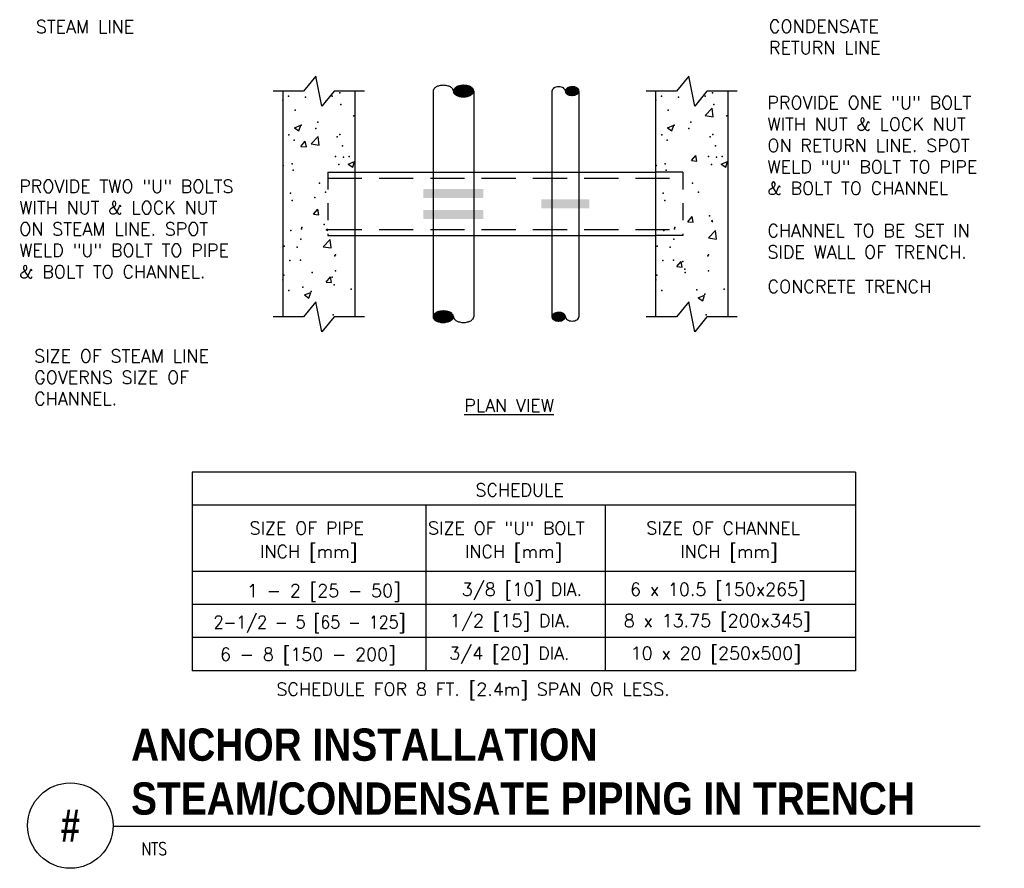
# Model space of a CAD drawing. Header units: inches. Extents: x 0.63 to 7.83, y 0.19 to 6.39.
import ezdxf
from ezdxf.enums import TextEntityAlignment as Align

# ---------------------------------------------------------------- set-up
doc = ezdxf.new("R2010")
doc.units = ezdxf.units.IN
doc.header["$MEASUREMENT"] = 0
doc.header["$PDSIZE"] = -1
doc.linetypes.add('HIDDEN', pattern=[0.375, 0.25, -0.125])
doc.linetypes.add('HIDDEN2', pattern=[0.1875, 0.125, -0.0625])
for name, color, linetype in [('M-DETL-HEVY', 5, 'Continuous'), ('M-DETL-MEDM', 4, 'Continuous'), ('M-DETL-PATT', 8, 'Continuous'), ('M-DETL-TEXT', 2, 'Continuous'), ('M-DETL-THIN', 2, 'Continuous'), ('M-DETL-XTHN', 1, 'Continuous')]:
    doc.layers.add(name, color=color, linetype=linetype)
doc.styles.add('BOLD', font='bold.shx', dxfattribs={"width": 0.9})
doc.styles.add('Romans', font='romans.shx')

msp = doc.modelspace()

# ---------------------------------------------------------------- linework, layer by layer
at = {"layer": 'M-DETL-HEVY', "linetype": 'Continuous'}
for p, q in [((3.6532, 5.8708), (3.6532, 4.2208)), ((3.9502, 5.8708), (3.9502, 4.2208)), ((4.5222, 5.8708), (4.5222, 4.2208)), ((4.7202, 5.8708), (4.7202, 4.2208))]:
    msp.add_line(p, q, dxfattribs=at)
for points in [[(3.8017, 5.8708, 0.159187), (3.7969, 5.8854), (3.7969, 5.8854, 0.106403), (3.7799, 5.9005), (3.7799, 5.9005, 0.071345), (3.7573, 5.9094), (3.7573, 5.9094, 0.057672), (3.7274, 5.9128), (3.7274, 5.9128, 0.057672), (3.6976, 5.9094), (3.6976, 5.9094, 0.071345), (3.6749, 5.9005), (3.6749, 5.9005, 0.106403), (3.6579, 5.8854), (3.6579, 5.8854, 0.159187), (3.6532, 5.8708)], [(4.6212, 5.8708, 0.144543), (4.6178, 5.8821), (4.6178, 5.8821, 0.107176), (4.6067, 5.8932), (4.6067, 5.8932, 0.077724), (4.5914, 5.8999), (4.5914, 5.8999, 0.064904), (4.5717, 5.9025), (4.5717, 5.9025, 0.064904), (4.5519, 5.8999), (4.5519, 5.8999, 0.077724), (4.5367, 5.8932), (4.5367, 5.8932, 0.107176), (4.5255, 5.8821), (4.5255, 5.8821, 0.144543), (4.5222, 5.8708)], [(3.8017, 4.2208, 0.159187), (3.8064, 4.2061), (3.8064, 4.2061, 0.106403), (3.8234, 4.191), (3.8234, 4.191, 0.071345), (3.8461, 4.1822), (3.8461, 4.1822, 0.057672), (3.8759, 4.1787), (3.8759, 4.1787, 0.057672), (3.9058, 4.1822), (3.9058, 4.1822, 0.071345), (3.9284, 4.191), (3.9284, 4.191, 0.106403), (3.9454, 4.2061), (3.9454, 4.2061, 0.159187), (3.9502, 4.2208)], [(4.6212, 4.2208, 0.144543), (4.6245, 4.2095), (4.6245, 4.2095, 0.107176), (4.6357, 4.1984), (4.6357, 4.1984, 0.077724), (4.6509, 4.1917), (4.6509, 4.1917, 0.064904), (4.6707, 4.1891), (4.6707, 4.1891, 0.064904), (4.6904, 4.1917), (4.6904, 4.1917, 0.077724), (4.7057, 4.1984), (4.7057, 4.1984, 0.107176), (4.7168, 4.2095), (4.7168, 4.2095, 0.144543), (4.7202, 4.2208)]]:
    msp.add_lwpolyline(points, format="xyb", dxfattribs=at)
at = {"layer": 'M-DETL-MEDM', "linetype": 'Continuous'}
for p, q in [((2.5532, 5.8708), (2.5532, 4.2208)), ((3.0812, 5.8708), (3.0812, 4.2208)), ((5.2812, 5.8708), (5.2812, 4.2208)), ((5.8092, 5.8708), (5.8092, 4.2208)), ((2.8832, 5.2768), (3.0812, 5.2768)), ((3.0812, 5.2768), (3.6532, 5.2768)), ((3.6532, 5.2768), (3.9502, 5.2768)), ((3.9502, 5.2768), (4.5222, 5.2768)), ((4.5222, 5.2768), (4.7202, 5.2768)), ((4.7202, 5.2768), (5.2812, 5.2768)), ((5.4792, 5.2768), (5.2812, 5.2768)), ((2.8832, 4.8148), (3.0812, 4.8148)), ((3.0812, 4.8148), (3.6532, 4.8148)), ((3.6532, 4.8148), (3.9502, 4.8148)), ((3.9502, 4.8148), (4.5222, 4.8148)), ((4.5222, 4.8148), (4.7202, 4.8148)), ((4.7202, 4.8148), (5.2812, 4.8148)), ((5.4792, 4.8148), (5.2812, 4.8148)), ((6.7428, 3.0846), (1.8903, 3.0846)), ((1.8903, 3.0846), (1.8903, 1.6326)), ((6.7428, 3.0846), (6.7428, 1.6326)), ((6.7428, 2.8426), (1.8903, 2.8426)), ((3.6009, 2.8426), (3.6009, 1.6326)), ((4.9124, 2.8426), (4.9124, 1.6326)), ((6.7428, 2.3586), (1.8903, 2.3586)), ((6.7428, 2.1166), (1.8903, 2.1166)), ((6.7428, 1.8746), (1.8903, 1.8746)), ((6.7428, 1.6326), (1.8903, 1.6326))]:
    msp.add_line(p, q, dxfattribs=at)
at = {"layer": 'M-DETL-MEDM', "linetype": 'HIDDEN2'}
for p, q in [((2.8832, 5.2768), (2.8832, 4.8148)), ((5.4792, 5.2768), (5.4792, 4.8148))]:
    msp.add_line(p, q, dxfattribs=at)
at = {"layer": 'M-DETL-MEDM', "linetype": 'HIDDEN'}
for p, q in [((2.8832, 5.2328), (5.4792, 5.2328)), ((2.8832, 4.8588), (5.4792, 4.8588))]:
    msp.add_line(p, q, dxfattribs=at)
at = {"layer": 'M-DETL-PATT'}
for p, q in [((5.6432, 5.6923), (5.6947, 5.7459)), ((5.6432, 5.6923), (5.7019, 5.6832)), ((5.702, 5.6832), (5.6947, 5.7459)), ((2.6389, 5.6027), (2.6851, 5.6204)), ((2.6717, 5.5805), (2.6851, 5.6204)), ((5.3669, 5.6027), (5.4131, 5.6204)), ((5.3997, 5.5805), (5.4131, 5.6204)), ((2.6389, 5.6027), (2.6717, 5.5806)), ((5.3669, 5.6027), (5.3997, 5.5806)), ((2.6869, 5.4664), (2.7187, 5.5043)), ((2.7263, 5.4629), (2.7187, 5.5043)), ((2.762, 5.4849), (2.8134, 5.5385)), ((2.762, 5.4849), (2.8207, 5.4758)), ((2.8207, 5.4758), (2.8134, 5.5385)), ((2.6869, 5.4664), (2.7263, 5.4629)), ((3.0328, 5.337), (3.0791, 5.3547)), ((3.0328, 5.337), (3.0657, 5.3148)), ((3.0657, 5.3148), (3.0791, 5.3547)), ((5.5434, 5.3627), (5.5752, 5.4006)), ((5.5434, 5.3627), (5.5828, 5.3592)), ((5.5828, 5.3592), (5.5752, 5.4006)), ((5.7608, 5.337), (5.8071, 5.3547)), ((5.7608, 5.337), (5.7937, 5.3148)), ((5.7937, 5.3148), (5.8071, 5.3547)), ((2.7785, 4.9699), (2.8103, 5.0079)), ((2.7785, 4.9699), (2.8179, 4.9665)), ((2.8179, 4.9665), (2.8103, 5.0078)), ((5.5163, 4.9156), (5.5482, 4.9535)), ((5.5163, 4.9156), (5.5558, 4.9122)), ((5.5558, 4.9121), (5.5482, 4.9535)), ((5.6892, 4.9226), (5.7001, 4.9268)), ((5.6892, 4.9226), (5.7001, 4.9152)), ((2.8723, 4.8584), (2.8832, 4.8626)), ((2.8723, 4.8584), (2.8832, 4.851)), ((5.6665, 4.797), (5.7179, 4.8505)), ((5.7252, 4.7878), (5.7179, 4.8505)), ((2.8495, 4.7328), (2.9009, 4.7863)), ((2.9082, 4.7236), (2.9009, 4.7863)), ((5.6665, 4.797), (5.7252, 4.7879)), ((2.8495, 4.7328), (2.9082, 4.7237)), ((5.4349, 4.5871), (5.4668, 4.625)), ((5.4744, 4.5836), (5.4668, 4.625)), ((5.4349, 4.5871), (5.4744, 4.5836)), ((2.87, 4.4735), (2.9019, 4.5114)), ((2.87, 4.4735), (2.9095, 4.47)), ((2.9095, 4.47), (2.9019, 4.5114)), ((2.7117, 4.3798), (2.7579, 4.3975)), ((2.7445, 4.3576), (2.7579, 4.3975)), ((2.7117, 4.3798), (2.7445, 4.3576)), ((5.5929, 4.36), (5.6391, 4.3778)), ((5.5929, 4.36), (5.6257, 4.3379)), ((5.6257, 4.3379), (5.6391, 4.3777))]:
    msp.add_line(p, q, dxfattribs=at)
for p in [(2.5955, 5.8336), (2.9153, 5.8336), (2.97, 5.8585), (5.3235, 5.8336), (5.6433, 5.8336), (5.698, 5.8585), (2.5549, 5.8038), (2.7201, 5.8256), (2.8691, 5.7969), (2.9788, 5.7729), (5.2829, 5.8038), (5.4481, 5.8256), (5.5971, 5.7969), (5.7068, 5.7729), (2.6454, 5.7306), (5.3734, 5.7306), (2.6885, 5.6226), (2.8093, 5.6428), (3.0734, 5.6887), (5.4165, 5.6226), (5.5373, 5.6428), (5.8014, 5.6887), (2.5986, 5.55), (2.7964, 5.5982), (2.9708, 5.5532), (5.3266, 5.55), (5.5244, 5.5982), (5.6988, 5.5532), (2.6374, 5.5109), (2.9509, 5.5351), (5.3654, 5.5109), (5.6789, 5.5351), (2.9909, 5.4713), (5.7189, 5.4713), (2.6228, 5.3379), (2.9406, 5.3916), (2.9628, 5.3335), (2.9977, 5.3872), (3.0396, 5.3927), (5.3508, 5.3379), (5.6686, 5.3916), (5.6908, 5.3335), (5.7257, 5.3872), (5.7676, 5.3927), (2.5557, 5.3256), (2.6294, 5.2912), (5.2837, 5.3256), (5.3574, 5.2912), (2.8224, 5.1979), (5.5504, 5.1979), (2.6092, 5.1241), (2.866, 5.1324), (5.3372, 5.1241), (5.594, 5.1324), (2.6214, 5.0715), (2.7892, 5.0935), (5.3494, 5.0715), (5.6745, 4.9581), (2.6133, 4.8518), (2.6911, 4.8624), (2.6924, 4.8721), (2.8576, 4.8939), (5.3413, 4.8518), (5.4191, 4.8624), (5.4204, 4.8721), (2.6866, 4.7869), (5.4146, 4.7869), (2.5637, 4.7365), (2.6588, 4.7287), (5.2917, 4.7365), (5.3868, 4.7287), (2.6053, 4.6321), (2.684, 4.6336), (2.9339, 4.6665), (2.9387, 4.6743), (5.3333, 4.6321), (5.412, 4.6336), (5.4798, 4.6239), (5.6619, 4.6665), (5.6667, 4.6743), (2.7692, 4.5443), (2.9386, 4.5559), (5.4956, 4.5682), (5.4972, 4.5443), (5.6666, 4.5559), (2.5537, 4.4898), (2.5625, 4.5252), (2.9149, 4.5103), (5.2817, 4.4898), (2.5973, 4.4124), (2.7017, 4.4365), (2.7603, 4.4062), (2.9307, 4.4546), (3.054, 4.4216), (5.3253, 4.4124), (5.5829, 4.4167), (5.782, 4.4216), (5.6415, 4.3864)]:
    msp.add_point(p, dxfattribs=at)
at = {"layer": 'M-DETL-PATT', "linetype": 'Continuous'}
for p in [(5.2905, 4.5252), (2.9226, 4.2349), (5.6506, 4.2349)]:
    msp.add_point(p, dxfattribs=at)
at = {"layer": 'M-DETL-TEXT'}
msp.add_line((1.3125, 0.4951), (7.6544, 0.4951), dxfattribs=at)
for points in [[(3.8693, 5.9124, 0, 0.0313, 0), (3.8234, 5.9942, 0, 0, 0), (3.6314, 6.3361, 0, 0, 0), (1.7318, 6.3361, 0, 0, 0)], [(4.6785, 5.902, 0, 0.0313, 0), (4.708, 5.9909, 0, 0, 0), (4.8225, 6.3361, 0, 0, 0), (5.9979, 6.3361, 0, 0, 0)], [(4.7972, 5.0788, 0, 0.0313, 0), (4.8767, 5.1285, 0, 0, 0), (5.9066, 5.7722, 0, 0, 0), (6.0351, 5.7722, 0, 0, 0)], [(3.5817, 4.9668, 0, 0.0313, 0), (3.4919, 4.994, 0, 0, 0), (2.9288, 5.1643, 0, 0, 0), (2.446, 5.1643, 0, 0, 0)], [(3.5817, 5.1298, 0, 0.0313, 0), (3.488, 5.1347, 0, 0, 0), (2.9288, 5.1643, 0, 0, 0)], [(5.4792, 5.0314, 0, 0.0313, 0), (5.5646, 4.9929, 0, 0, 0), (5.9066, 4.8388, 0, 0, 0), (6.0401, 4.8388, 0, 0, 0)], [(3.2139, 4.9258, 0, 0.0313, 0), (3.1543, 4.8534, 0, 0, 0), (2.3863, 3.9196, 0, 0, 0), (2.2431, 3.9219, 0, 0, 0)], [(5.0812, 4.4388, 0, 0.0313, 0), (5.175, 4.4388, 0, 0, 0), (6.0302, 4.4388, 0, 0, 0)]]:
    msp.add_lwpolyline(points, format="xyseb", dxfattribs=at)
msp.add_circle((1, 0.5), 0.3125, dxfattribs=at)
at = {"layer": 'M-DETL-THIN'}
for points in [[(3.5817, 5.1558), (3.5817, 5.0898), (4.0217, 5.1558), (4.0217, 5.0898)], [(4.4452, 5.0788), (4.4452, 5.0128), (4.7972, 5.0788), (4.7972, 5.0128)], [(3.5817, 5.0018), (3.5817, 4.9358), (4.0217, 5.0018), (4.0217, 4.9358)]]:
    msp.add_solid(points, dxfattribs=at)
at = {"layer": 'M-DETL-XTHN'}
for points in [[(3.1504, 5.8708), (2.9285, 5.8708), (2.8396, 5.761), (2.7947, 5.9793), (2.7058, 5.8708), (2.4839, 5.8708)], [(5.8784, 5.8708), (5.6565, 5.8708), (5.5676, 5.761), (5.5227, 5.9793), (5.4338, 5.8708), (5.2119, 5.8708)], [(3.1504, 4.2208), (2.9285, 4.2208), (2.8396, 4.111), (2.7947, 4.3293), (2.7058, 4.2208), (2.4839, 4.2208)], [(5.8784, 4.2208), (5.6565, 4.2208), (5.5676, 4.111), (5.5227, 4.3293), (5.4338, 4.2208), (5.2119, 4.2208)]]:
    msp.add_lwpolyline(points, dxfattribs=at)

# ---------------------------------------------------------------- texts
at = {"layer": 'M-DETL-TEXT', "style": 'BOLD', "width": 0.8}
msp.add_text('#', height=0.2362, dxfattribs=at).set_placement((1, 0.5), align=Align.MIDDLE)
at = {"layer": 'M-DETL-TEXT', "style": 'Romans', "width": 0.8}
msp.add_text('NTS', height=0.09375, dxfattribs=at).set_placement((1.5201, 0.2834))
at = {"layer": 'M-DETL-TEXT'}
for s, insert, char_height, width, attachment_point, style in [('STEAM LINE', (0.7476, 6.3891), 0.09375, 0.799107, 1, 'Romans'), ('CONDENSATE RETURN LINE', (6.1098, 6.391), 0.09375, 0.90625, 1, 'Romans'), ('PROVIDE ONE "U" BOLT WITH NUT & LOCK NUT ON RETURN LINE. SPOT WELD "U" BOLT TO PIPE & BOLT TO CHANNEL', (6.0987, 5.8324), 0.09375, 1.758929, 1, 'Romans'), ('PROVIDE TWO "U" BOLTS WITH NUT & LOCK NUT ON STEAM LINE. SPOT WELD "U" BOLT TO PIPE & BOLT TO CHANNEL.', (0.6262, 5.2215), 0.09375, 1.778147, 1, 'Romans'), ('CHANNEL TO BE SET IN SIDE WALL OF TRENCH.', (6.0987, 4.8972), 0.09375, 1.700893, 1, 'Romans'), ('CONCRETE TRENCH', (6.0998, 4.4886), 0.09375, 1.492332, 1, 'Romans'), ('SIZE OF STEAM LINE GOVERNS SIZE OF CHANNEL.', (0.7358, 3.9809), 0.09375, 1.464286, 1, 'Romans'), ('{\\LPLAN VIEW}', (3.8816, 3.6184), 0.09375, 0.755134, 1, 'Romans'), ('SCHEDULE', (3.9628, 3.0011), 0.09375, 0.696429, 1, 'Romans'), ('SIZE OF PIPE', (2.3108, 2.7218), 0.09375, 1.060612, 1, 'Romans'), ('SIZE OF "U" BOLT', (3.616, 2.7218), 0.09375, 1.424296, 1, 'Romans'), ('SIZE OF CHANNEL', (5.2124, 2.7218), 0.09375, 1.30289, 1, 'Romans'), ('INCH [mm]', (2.3877, 2.5503), 0.09375, 0.876021, 1, 'Romans'), ('INCH [mm]', (3.886, 2.5503), 0.09375, 0.885069, 1, 'Romans'), ('INCH [mm]', (5.462, 2.5503), 0.09375, 0.881057, 1, 'Romans'), ('1 - 2 [25 - 50]', (2.8543, 2.2643), 0.09375, 1.378702, 2, 'Romans'), ('3/8 [10] DIA.', (3.8627, 2.274), 0.09375, 1.05915, 1, 'Romans'), ('6 x 10.5 [150x265]', (5.0936, 2.274), 0.09375, 1.50787, 1, 'Romans'), ('{\\W0.9;2-1/2 - 5 [65 - 125]}', (2.7494, 2.0344), 0.09375, 2.062427, 2, 'Romans'), ('1/2 [15] DIA.', (3.7764, 2.0455), 0.09375, 1.059284, 1, 'Romans'), ('8 x 13.75 [200x345]', (5.0481, 2.0455), 0.09375, 1.671854, 1, 'Romans'), ('6 - 8 [150 - 200]', (2.7375, 1.7993), 0.09375, 1.676903, 2, 'Romans'), ('3/4 [20] DIA.', (3.7708, 1.807), 0.09375, 1.108021, 1, 'Romans'), ('10 x 20 [250x500]', (5.0986, 1.807), 0.09375, 1.449073, 1, 'Romans'), ('SCHEDULE FOR 8 FT. [2.4m] SPAN OR LESS.', (3.9452, 1.5439), 0.09375, 3.471958, 2, 'Romans'), ('ANCHOR INSTALLATION\\PSTEAM/CONDENSATE PIPING IN TRENCH', (1.4444, 1.2097), 0.23622, 8.192337, 1, 'BOLD')]:
    msp.add_mtext(s, dxfattribs=dict(at, insert=insert, char_height=char_height, width=width, attachment_point=attachment_point, style=style))

# ---------------------------------------------------------------- meshes
at = {"layer": 'M-DETL-HEVY', "linetype": 'Continuous'}
mesh = msp.add_polyface(dxfattribs=at)
corners = [(3.8234, 5.841), (3.8141, 5.8477), (3.8296, 5.8381), (3.8127, 5.8493), (3.8344, 5.8358), (3.8064, 5.8561), (3.8441, 5.8328), (3.806, 5.857), (3.8461, 5.8322), (3.8029, 5.8631), (3.8553, 5.8306), (3.8025, 5.8658), (3.8609, 5.8296), (3.8017, 5.8708), (3.8688, 5.8291), (3.8022, 5.8744), (3.8759, 5.8287), (3.8029, 5.8785), (3.8825, 5.8291), (3.8051, 5.8828), (3.8909, 5.8296), (3.8064, 5.8854), (3.8953, 5.8303), (3.8113, 5.8907), (3.9058, 5.8322), (3.8141, 5.8939), (3.911, 5.8338), (3.8186, 5.8971), (3.9174, 5.8358), (3.8234, 5.9005), (3.9233, 5.8386), (3.8285, 5.903), (3.9284, 5.841), (3.8344, 5.9058), (3.9332, 5.8445), (3.8408, 5.9077), (3.9377, 5.8477), (3.8461, 5.9094), (3.9405, 5.8508), (3.8566, 5.9112), (3.9454, 5.8561), (3.8609, 5.912), (3.9467, 5.8587), (3.8693, 5.9124), (3.9489, 5.8631), (3.8759, 5.9128), (3.9496, 5.8672), (3.9502, 5.8708), (3.883, 5.9124), (3.9502, 5.8708), (3.9494, 5.8757), (3.8909, 5.912), (3.9489, 5.8785), (3.8965, 5.911), (3.9458, 5.8845), (3.9058, 5.9094), (3.9454, 5.8854), (3.9077, 5.9088), (3.9392, 5.8923), (3.9174, 5.9058), (3.9377, 5.8939), (3.9222, 5.9035), (3.9284, 5.9005)]
mesh.append_faces([[corners[k] for k in face] for face in [(0, 0, 2, 1), (1, 2, 4, 3), (3, 4, 6, 5), (5, 6, 8, 7), (7, 8, 10, 9), (9, 10, 12, 11), (11, 12, 14, 13), (13, 14, 16, 15), (15, 16, 18, 17), (17, 18, 20, 19), (19, 20, 22, 21), (21, 22, 24, 23), (23, 24, 26, 25), (25, 26, 28, 27), (27, 28, 30, 29), (29, 30, 32, 31), (31, 32, 34, 33), (33, 34, 36, 35), (35, 36, 38, 37), (37, 38, 40, 39), (39, 40, 42, 41), (41, 42, 44, 43), (43, 44, 46, 45), (45, 46, 49, 48), (48, 47, 50, 51), (51, 50, 52, 53), (53, 52, 54, 55), (55, 54, 56, 57), (57, 56, 58, 59), (59, 58, 60, 61), (61, 60, 62, 62)]], dxfattribs={"vtx0": -1, "vtx2": -1})
mesh = msp.add_polyface(dxfattribs=at)
corners = [(4.6357, 5.8484), (4.6323, 5.8511), (4.643, 5.8444), (4.6295, 5.8533), (4.6449, 5.8438), (4.6268, 5.8566), (4.6509, 5.8417), (4.6245, 5.8595), (4.6543, 5.841), (4.6228, 5.8632), (4.6607, 5.8397), (4.622, 5.8649), (4.6628, 5.8396), (4.6213, 5.8697), (4.6707, 5.8391), (4.6212, 5.8708), (4.6721, 5.8392), (4.6219, 5.8761), (4.6806, 5.8397), (4.622, 5.8767), (4.6814, 5.8399), (4.6245, 5.8821), (4.6899, 5.8415), (4.6247, 5.8824), (4.6904, 5.8417), (4.6289, 5.8875), (4.6983, 5.8444), (4.6295, 5.8882), (4.6993, 5.8449), (4.6347, 5.8924), (4.7057, 5.8484), (4.6357, 5.8932), (4.7067, 5.8492), (4.642, 5.8966), (4.7118, 5.8533), (4.643, 5.8971), (4.7125, 5.8541), (4.6509, 5.8999), (4.7166, 5.8592), (4.6515, 5.9), (4.7168, 5.8595), (4.66, 5.9017), (4.7193, 5.8649), (4.6607, 5.9018), (4.7194, 5.8654), (4.7202, 5.8708), (4.6692, 5.9024), (4.7202, 5.8708), (4.72, 5.8719), (4.6707, 5.9025), (4.7193, 5.8767), (4.6785, 5.902), (4.7186, 5.8783), (4.6806, 5.9018), (4.7168, 5.8821), (4.687, 5.9006), (4.7145, 5.885), (4.6904, 5.8999), (4.7118, 5.8882), (4.6964, 5.8978), (4.7091, 5.8905), (4.6983, 5.8971), (4.7057, 5.8932)]
mesh.append_faces([[corners[k] for k in face] for face in [(0, 0, 2, 1), (1, 2, 4, 3), (3, 4, 6, 5), (5, 6, 8, 7), (7, 8, 10, 9), (9, 10, 12, 11), (11, 12, 14, 13), (13, 14, 16, 15), (15, 16, 18, 17), (17, 18, 20, 19), (19, 20, 22, 21), (21, 22, 24, 23), (23, 24, 26, 25), (25, 26, 28, 27), (27, 28, 30, 29), (29, 30, 32, 31), (31, 32, 34, 33), (33, 34, 36, 35), (35, 36, 38, 37), (37, 38, 40, 39), (39, 40, 42, 41), (41, 42, 44, 43), (43, 44, 47, 46), (46, 45, 48, 49), (49, 48, 50, 51), (51, 50, 52, 53), (53, 52, 54, 55), (55, 54, 56, 57), (57, 56, 58, 59), (59, 58, 60, 61), (61, 60, 62, 62)]], dxfattribs={"vtx0": -1, "vtx2": -1})
mesh = msp.add_polyface(dxfattribs=at)
corners = [(3.6749, 4.191), (3.6656, 4.1977), (3.6811, 4.1881), (3.6642, 4.1993), (3.6859, 4.1858), (3.6579, 4.2061), (3.6956, 4.1828), (3.6575, 4.207), (3.6976, 4.1822), (3.6544, 4.2131), (3.7068, 4.1806), (3.654, 4.2158), (3.7124, 4.1796), (3.6532, 4.2208), (3.7203, 4.1791), (3.6532, 4.2208), (3.7274, 4.1787), (3.6537, 4.2244), (3.734, 4.1791), (3.6544, 4.2285), (3.7424, 4.1796), (3.6566, 4.2328), (3.7468, 4.1803), (3.6579, 4.2354), (3.7573, 4.1822), (3.6628, 4.2407), (3.7625, 4.1838), (3.6656, 4.2439), (3.7689, 4.1858), (3.6701, 4.2471), (3.7748, 4.1886), (3.6749, 4.2505), (3.7799, 4.191), (3.68, 4.253), (3.7847, 4.1945), (3.6859, 4.2558), (3.7892, 4.1977), (3.6923, 4.2577), (3.792, 4.2008), (3.6976, 4.2594), (3.7969, 4.2061), (3.7081, 4.2612), (3.7982, 4.2087), (3.7124, 4.262), (3.8004, 4.2131), (3.7208, 4.2624), (3.8011, 4.2172), (3.7274, 4.2628), (3.8017, 4.2208), (3.7345, 4.2624), (3.8009, 4.2257), (3.7424, 4.262), (3.8004, 4.2285), (3.748, 4.261), (3.7973, 4.2345), (3.7573, 4.2594), (3.7969, 4.2354), (3.7592, 4.2588), (3.7907, 4.2423), (3.7689, 4.2558), (3.7892, 4.2439), (3.7737, 4.2535), (3.7799, 4.2505)]
mesh.append_faces([[corners[k] for k in face] for face in [(0, 0, 2, 1), (1, 2, 4, 3), (3, 4, 6, 5), (5, 6, 8, 7), (7, 8, 10, 9), (9, 10, 12, 11), (11, 12, 14, 13), (15, 14, 16, 17), (17, 16, 18, 19), (19, 18, 20, 21), (21, 20, 22, 23), (23, 22, 24, 25), (25, 24, 26, 27), (27, 26, 28, 29), (29, 28, 30, 31), (31, 30, 32, 33), (33, 32, 34, 35), (35, 34, 36, 37), (37, 36, 38, 39), (39, 38, 40, 41), (41, 40, 42, 43), (43, 42, 44, 45), (45, 44, 46, 47), (47, 46, 48, 49), (49, 48, 50, 51), (51, 50, 52, 53), (53, 52, 54, 55), (55, 54, 56, 57), (57, 56, 58, 59), (59, 58, 60, 61), (61, 60, 62, 62)]], dxfattribs={"vtx0": -1, "vtx2": -1})
mesh = msp.add_polyface(dxfattribs=at)
corners = [(4.5367, 4.1984), (4.5333, 4.2011), (4.544, 4.1944), (4.5305, 4.2033), (4.5459, 4.1938), (4.5278, 4.2066), (4.5519, 4.1917), (4.5255, 4.2095), (4.5553, 4.191), (4.5238, 4.2132), (4.5617, 4.1897), (4.523, 4.2149), (4.5638, 4.1896), (4.5223, 4.2197), (4.5717, 4.1891), (4.5222, 4.2208), (4.5731, 4.1892), (4.5222, 4.2208), (4.5816, 4.1897), (4.5229, 4.2261), (4.5824, 4.1899), (4.523, 4.2267), (4.5909, 4.1915), (4.5255, 4.2321), (4.5914, 4.1917), (4.5257, 4.2324), (4.5993, 4.1944), (4.5299, 4.2375), (4.6003, 4.1949), (4.5305, 4.2382), (4.6067, 4.1984), (4.5357, 4.2424), (4.6077, 4.1992), (4.5367, 4.2432), (4.6128, 4.2033), (4.543, 4.2466), (4.6135, 4.2041), (4.544, 4.2471), (4.6176, 4.2092), (4.5519, 4.2499), (4.6178, 4.2095), (4.5525, 4.25), (4.6203, 4.2149), (4.561, 4.2517), (4.6204, 4.2154), (4.5617, 4.2518), (4.6212, 4.2208), (4.5702, 4.2524), (4.621, 4.2219), (4.5717, 4.2525), (4.6203, 4.2267), (4.5795, 4.252), (4.6196, 4.2283), (4.5816, 4.2518), (4.6178, 4.2321), (4.588, 4.2506), (4.6155, 4.235), (4.5914, 4.2499), (4.6128, 4.2382), (4.5974, 4.2478), (4.6101, 4.2405), (4.5993, 4.2471), (4.6067, 4.2432)]
mesh.append_faces([[corners[k] for k in face] for face in [(0, 0, 2, 1), (1, 2, 4, 3), (3, 4, 6, 5), (5, 6, 8, 7), (7, 8, 10, 9), (9, 10, 12, 11), (11, 12, 14, 13), (13, 14, 16, 15), (17, 16, 18, 19), (19, 18, 20, 21), (21, 20, 22, 23), (23, 22, 24, 25), (25, 24, 26, 27), (27, 26, 28, 29), (29, 28, 30, 31), (31, 30, 32, 33), (33, 32, 34, 35), (35, 34, 36, 37), (37, 36, 38, 39), (39, 38, 40, 41), (41, 40, 42, 43), (43, 42, 44, 45), (45, 44, 46, 47), (47, 46, 48, 49), (49, 48, 50, 51), (51, 50, 52, 53), (53, 52, 54, 55), (55, 54, 56, 57), (57, 56, 58, 59), (59, 58, 60, 61), (61, 60, 62, 62)]], dxfattribs={"vtx0": -1, "vtx2": -1})

doc.saveas('drawing.dxf')
